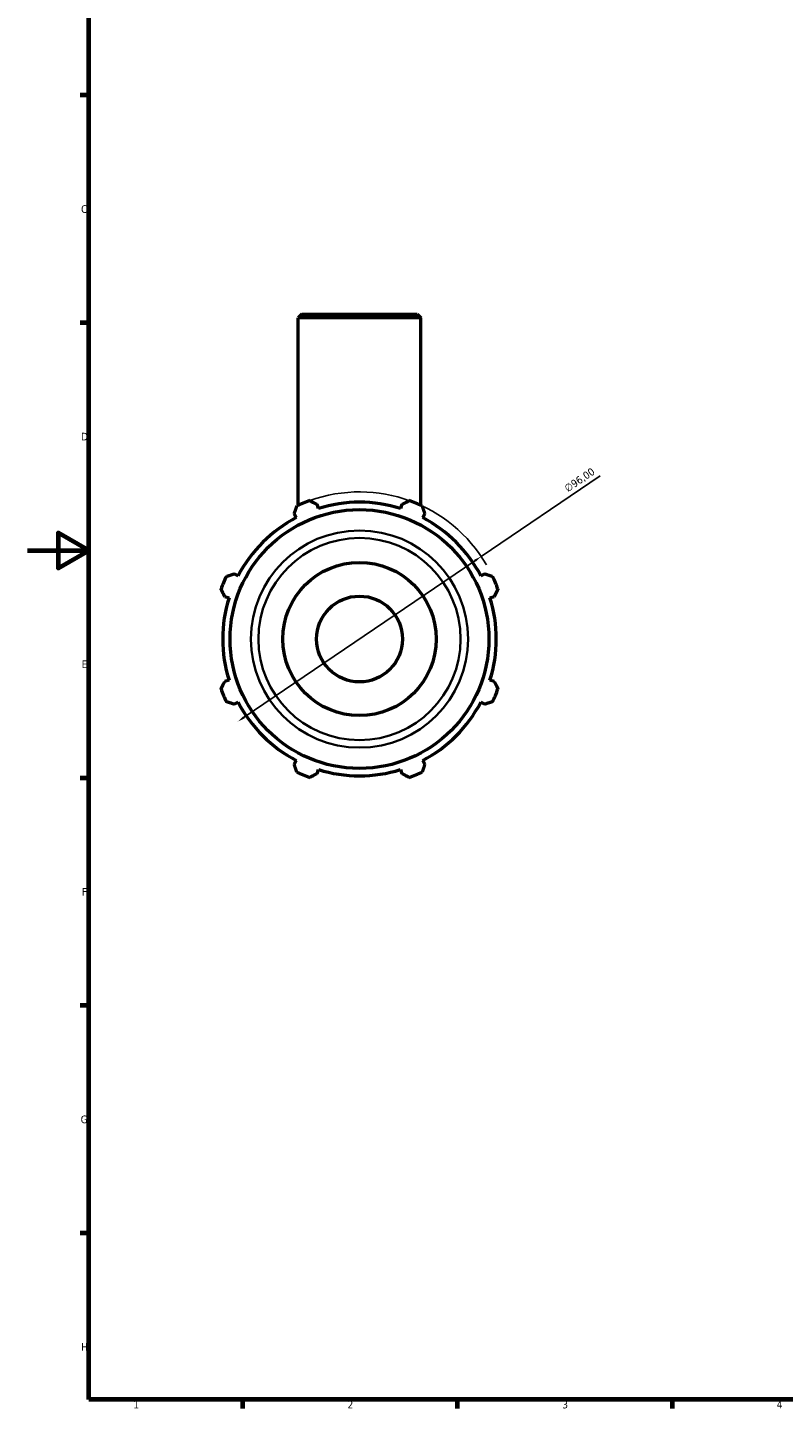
# Model space of a CAD drawing. Header units: millimetres. Extents: x 0 to 931, y 0 to 935.
# Tile 1 of 6: x 0 to 247, y 17 to 468. Entities that reach past the tile are written whole.
import ezdxf

# ---------------------------------------------------------------- set-up
doc = ezdxf.new("R2010")
doc.units = ezdxf.units.MM
for name, color, linetype, lineweight in [('Border (ISO)', 7, 'Continuous', 70), ('Dimension (ISO)', 7, 'Continuous', 25), ('Visible (ISO)', 7, 'Continuous', 50), ('Visible Narrow (ISO)', 7, 'Continuous', 35)]:
    doc.layers.add(name, color=color, linetype=linetype, lineweight=lineweight)
doc.styles.add('Note Text (ISO)', font='tahoma.ttf')
doc.dimstyles.new('Default (ISO)', dxfattribs={"dimtxt": 2.5, "dimasz": 2.5, "dimexe": 3.175, "dimexo": 0, "dimgap": 0.762, "dimtad": 1, "dimrnd": 1e-08, "dimzin": 0, "dimtxsty": 'Note Text (ISO)', "dimcen": 0.09, "dimdle": 10, "dimclrd": 256, "dimclre": 256, "dimclrt": 232, "dimazin": 0, "dimtfac": 1.40208, "dimtmove": 0, "dimatfit": 3, "dimfxl": 1, "dimtolj": 1, "dimtzin": 0, "dimlwd": -1, "dimlwe": -1, "dimarcsym": 0})

# ---------------------------------------------------------------- blocks, each defined once
blk = doc.blocks.new('Borders Default Border')
at = {"layer": 'Border (ISO)'}
for p, q in [((20, 445.5), (17.1, 445.5)), ((20, 371.25), (17.1, 371.25)), ((20, 222.75), (17.1, 222.75)), ((20, 148.5), (17.1, 148.5)), ((20, 74.25), (17.1, 74.25)), ((70.08, 20), (70.08, 17.1)), ((140.17, 20), (140.17, 17.1)), ((210.25, 20), (210.25, 17.1))]:
    blk.add_line(p, q, dxfattribs=at)
at = {"layer": 'Border (ISO)', "flags": 128}
for points in [[(20, 20), (20, 574), (821, 574), (821, 20), (20, 20)], [(0, 297), (20, 297), (10, 302.77), (10, 291.23), (20, 297)]]:
    blk.add_lwpolyline(points, dxfattribs=at)
at = {"layer": 'Border (ISO)', "color": 232, "true_color": 0xca0064, "char_height": 2.5, "attachment_point": 7, "style": 'Note Text (ISO)'}
for s, insert in [('C', (17.43, 407.08)), ('D', (17.43, 332.88)), ('E', (17.64, 258.63)), ('F', (17.7, 184.38)), ('G', (17.31, 110.08)), ('H', (17.44, 35.88)), ('1', (34.48, 17.1)), ('2', (104.37, 17.1)), ('3', (174.43, 17.05)), ('4', (244.42, 17.1))]:
    blk.add_mtext(s, dxfattribs=dict(at, insert=insert))
blk = doc.blocks.new('*D11')
at = {"layer": 'Defpoints', "color": 0, "transparency": 16777216}
for p in [(148.01, 295.03), (68.55, 241.16)]:
    blk.add_point(p, dxfattribs=at)
at = {"layer": 'Dimension (ISO)', "transparency": 16777216}
for p, q in [((148.01, 295.03), (186.76, 321.3)), ((70.62, 242.57), (145.94, 293.63))]:
    blk.add_line(p, q, dxfattribs=at)
blk.add_arc((108.28, 268.1), 48, 30.3447, 109.792, dxfattribs=at)
for points in [[(145.71, 293.98), (146.18, 293.29), (148.01, 295.03)], [(70.39, 242.91), (70.85, 242.22), (68.55, 241.16)]]:
    blk.add_solid(points, dxfattribs=at)
at = {"layer": 'Dimension (ISO)', "color": 232, "true_color": 0xca0064, "transparency": 16777216, "insert": (174.81, 318), "char_height": 2.5, "attachment_point": 1, "rotation": 34.1346, "style": 'Note Text (ISO)'}
blk.add_mtext('\\A1;∅96,00', dxfattribs=at)

msp = doc.modelspace()

# ---------------------------------------------------------------- linework, layer by layer
at = {"layer": 'Visible (ISO)'}
for p, q in [((89.481, 374.099), (88.281, 372.899)), ((89.481, 374.099), (127.081, 374.099)), ((127.081, 374.099), (128.281, 372.899)), ((128.281, 372.899), (88.281, 372.899)), ((88.281, 311.734), (88.281, 372.899)), ((128.281, 311.734), (128.281, 372.899)), ((94.858, 310.673), (94.425, 312.047)), ((122.138, 312.047), (121.705, 310.673)), ((87.004, 308.973), (87.669, 307.695)), ((128.894, 307.695), (129.559, 308.973)), ((68.685, 288.712), (67.408, 289.377)), ((149.155, 289.377), (147.878, 288.712)), ((64.334, 281.956), (65.707, 281.523)), ((150.855, 281.523), (152.229, 281.956)), ((65.707, 254.676), (64.334, 254.243)), ((152.229, 254.243), (150.855, 254.676)), ((67.408, 246.822), (68.685, 247.487)), ((147.878, 247.487), (149.155, 246.822)), ((87.669, 228.503), (87.004, 227.226)), ((94.425, 224.152), (94.858, 225.525)), ((121.705, 225.525), (122.138, 224.152)), ((129.559, 227.226), (128.894, 228.503))]:
    msp.add_line(p, q, dxfattribs=at)
for radius in [42.227, 25, 14]:
    msp.add_circle((108.281, 268.099), radius, dxfattribs=at)
for radius, start, end in [(48, 109.79198, 115.20802), (44.64, 72.5, 107.5), (48, 64.79198, 70.20802), (44.64, 117.5, 152.5), (44.64, 27.5, 62.5), (48, 154.79198, 160.20802), (48, 19.79198, 25.20802), (44.64, 162.5, 197.5), (44.64, 342.5, 17.5), (48, 199.79198, 205.20802), (48, 334.79198, 340.20802), (44.64, 207.5, 242.5), (44.64, 297.5, 332.5), (44.64, 252.5, 287.5), (48, 244.79198, 250.20802), (48, 289.79198, 295.20802)]:
    msp.add_arc((108.281, 268.099), radius, start, end, dxfattribs=at)
for points, weights in [([(87.004, 308.973), (87.412, 310.224), (87.838, 311.528)], [1.00187905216, 1.001347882, 1]), ([(92.028, 313.264), (93.251, 312.643), (94.425, 312.047)], [1, 1.001347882, 1.00187905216]), ([(122.138, 312.047), (123.312, 312.643), (124.535, 313.264)], [1.00187905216, 1.001347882, 1]), ([(128.725, 311.528), (129.15, 310.224), (129.559, 308.973)], [1, 1.001347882, 1.00187905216]), ([(64.853, 288.543), (66.156, 288.968), (67.408, 289.377)], [1, 1.001347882, 1.00187905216]), ([(149.155, 289.377), (150.406, 288.968), (151.71, 288.543)], [1.00187905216, 1.001347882, 1]), ([(64.334, 281.956), (63.738, 283.13), (63.117, 284.352)], [1.00187905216, 1.001347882, 1]), ([(153.446, 284.352), (152.825, 283.13), (152.229, 281.956)], [1, 1.001347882, 1.00187905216]), ([(63.117, 251.846), (63.738, 253.069), (64.334, 254.243)], [1, 1.001347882, 1.00187905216]), ([(152.229, 254.243), (152.825, 253.069), (153.446, 251.846)], [1.00187905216, 1.001347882, 1]), ([(67.408, 246.822), (66.156, 247.23), (64.853, 247.656)], [1.00187905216, 1.001347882, 1]), ([(151.71, 247.656), (150.406, 247.23), (149.155, 246.822)], [1, 1.001347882, 1.00187905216]), ([(87.838, 224.67), (87.412, 225.974), (87.004, 227.226)], [1, 1.001347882, 1.00187905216]), ([(129.559, 227.226), (129.15, 225.974), (128.725, 224.67)], [1.00187905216, 1.001347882, 1]), ([(94.425, 224.152), (93.251, 223.556), (92.028, 222.935)], [1.00187905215, 1.001347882, 1]), ([(124.535, 222.935), (123.312, 223.556), (122.138, 224.152)], [1, 1.001347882, 1.00187905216])]:
    msp.add_rational_spline(points, weights, degree=2, dxfattribs=at)
at = {"layer": 'Visible Narrow (ISO)'}
for radius in [35.421, 32.976]:
    msp.add_circle((108.281, 268.099), radius, dxfattribs=at)

# ---------------------------------------------------------------- block references
msp.add_blockref('Borders Default Border', (0, 0))

# ---------------------------------------------------------------- dimensions: what is measured, and where the dimension line sits
at = {"layer": 'Dimension (ISO)'}
dim = msp.add_diameter_dim_2p(p1=(68.551, 241.165), p2=(148.012, 295.034), dimstyle='Default (ISO)', override={"dimdec": 2, "dimlfac": 1, "dimtp": 0, "dimtm": 0, "dimtdec": 2, "dimatfit": 2}, dxfattribs=at)
dim.commit()
dim.dimension.update_dxf_attribs({"geometry": '*D11', "text_midpoint": (181.583, 317.793), "dimtype": 163})

doc.saveas('drawing.dxf')
